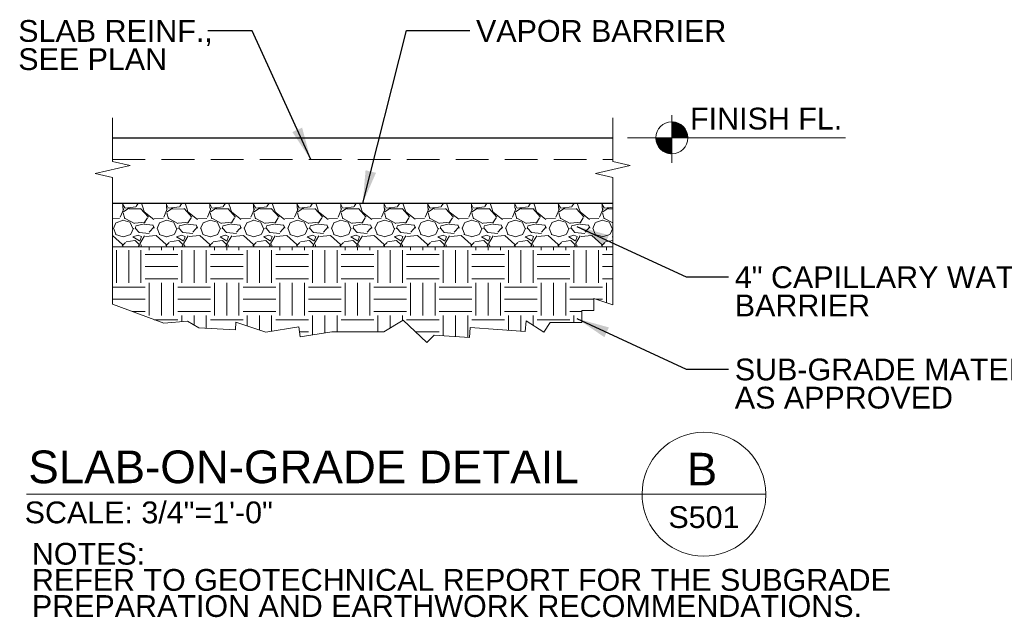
# Model space of a CAD drawing. Header units: inches. Extents: x 7536 to 7977, y 14815 to 15124.
# Tile 4 of 8: x 7654 to 7744, y 15023 to 15078. Entities that reach past the tile are written whole.
import ezdxf
from ezdxf.enums import TextEntityAlignment as Align

# ---------------------------------------------------------------- set-up
doc = ezdxf.new("R2010")
doc.units = ezdxf.units.IN
doc.header["$LTSCALE"] = 12
doc.header["$MEASUREMENT"] = 0
doc.linetypes.add('HIDDEN', pattern=[0.375, 0.25, -0.125])
for name, color, linetype, lineweight in [('G-ANNO-TEXT', 7, 'Continuous', 0), ('S-REIN-RBAR', 5, 'Continuous', 13), ('S-SLAB-EDGE', 48, 'Continuous', 30)]:
    doc.layers.add(name, color=color, linetype=linetype, lineweight=lineweight)
doc.styles.add("1 2 1'-0", font='arial.ttf', dxfattribs={"height": 3})
doc.styles.add("3 4 1'-0", font='arial.ttf', dxfattribs={"height": 2})
doc.dimstyles.new("3 4 1'-0", dxfattribs={"dimtxt": 2, "dimasz": 3, "dimexe": 1, "dimexo": 1, "dimgap": 1, "dimtad": 1, "dimdec": 4, "dimzin": 11, "dimdsep": 46, "dimlunit": 4, "dimtxsty": "3 4 1'-0", "dimblk": '_Oblique_0.3', "dimcen": 0.09, "dimadec": 4, "dimazin": 3, "dimtfac": 1, "dimtdec": 4, "dimtofl": 0, "dimtmove": 0, "dimatfit": 3, "dimfxl": 1, "dimfrac": 2, "dimtzin": 11, "dimarcsym": 0})

# ---------------------------------------------------------------- blocks, each defined once
blk = doc.blocks.new('_Oblique_0.3')
at = {"color": 0, "linetype": 'ByBlock', "lineweight": -2}
for p, q in [((0, 0), (-1, 0)), ((0.5, 0.167), (-0.5, -0.167))]:
    blk.add_line(p, q, dxfattribs=at)

msp = doc.modelspace()

# ---------------------------------------------------------------- hatches: boundary and pattern name
at = {"layer": 'G-ANNO-TEXT'}
h = msp.add_hatch(dxfattribs=at)
h.set_pattern_fill('MSTN', color=256, style=0, pattern_type=2)
h.set_pattern_definition([(45, (-4358.89426, -2059.556275), (-0.02850700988, 0.02850700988), [])])
h.paths.add_polyline_path([(7715.25731, 15066.86499, 0.41421356), (7713.7892, 15068.3331), (7713.7892, 15066.86499)])
h = msp.add_hatch(dxfattribs=at)
h.set_pattern_fill('MSTN', color=256, style=0, pattern_type=2)
h.set_pattern_definition([(45, (-4360.28745, -2060.84167), (-0.02850700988, 0.02850700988), [])])
h.paths.add_polyline_path([(7712.32109, 15066.86499, 0.41421356), (7713.7892, 15065.39688), (7713.7892, 15066.86499)])
h = msp.add_hatch(dxfattribs=at)
h.set_pattern_fill('GRAVEL', color=256, style=0, pattern_type=2)
h.set_pattern_definition([(200.556, (20625.4, 44161.7), (-840004, -320000.8), [6835, -1018449]), (4.764, (111072, 41404), (-120000.5, 0.0005), [10032, -471633]), (4.764, (71072, 41404), (-120000.5, 0.0005), [10032, -471633]), (4.764, (31072, 41404), (-120000.5, 0.0005), [10032, -471633]), (332.354, (22629, 45508), (-240001.2, 120001.2), [9482.6, -938783]), (332.354, (62629, 45508), (-240001.17, 120001.22), [9482.6, -938783]), (332.354, (102629, 45508), (-240001.17, 120001.22), [9482.6, -938783]), (285.255, (20691, 50865), (-120000.3, 400004.5), [5824, -450250]), (285.255, (60691, 50865), (-120000.3, 400004.5), [5824, -450250]), (285.255, (100691, 50866), (-120000.3, 400004.5), [5824, -450250]), (213.69, (25940, 55060), (-120000, -40000), [5920, -138304]), (213.69, (65940, 55060), (-120000, -40000), [5920, -138303]), (213.69, (26273, 15290), (-120000, -40000), [405, -143818]), (213.69, (105940, 55060), (-120000, -40000), [5920, -138303]), (213.69, (66273, 15290), (-120000, -40000), [404, -143818]), (213.69, (106273, 15290), (-120000, -40000), [404, -143819]), (180, (36536, 54550), (-120000, -40000), [10400, -109600]), (181.736, (76536, 54552), (-120000.06, -0.59), [10400, -1310210]), (180, (116536, 54550), (-120000, -40000), [10400, -109600]), (131.987, (123883, 46804), (-240001, 280003.24), [10763, -527386]), (131.987, (83883, 46804), (-240001, 280003.2), [10763, -527386]), (131.987, (43883, 46804.5), (-240001, 280003.2), [10763, -527386]), (59.036, (120130, 41496), (-0.03, -40000.4), [5557, -227683]), (59.036, (80130, 41496), (-0.03, -40000.4), [5557, -227683]), (59.036, (40130, 41495), (-0.03, -40000), [5557, -227683]), (90, (100540, 18950), (-120000, -40000), [2400, -37600]), (90, (60540, 18950), (-120000, -40000), [2400, -37600]), (90, (20540, 18950), (-120000, -40000), [2400, -37600]), (118.61, (102150, 15488), (-119998.9, 240002.6), [4118, -497085]), (118.61, (62150, 15488), (-119998.9, 240002.6), [4118, -497085]), (118.61, (22150, 15488), (-119999, 240002.6), [4118, -497085]), (186.911, (32473.7, 16418.8), (-960003.26, -119996.57), [10071.8, -1319594]), (186.911, (72473.7, 16418.8), (-960003.26, -119996.57), [10071.8, -1319594]), (186.911, (112474, 16418.8), (-960003.26, -119996.57), [10071.8, -1319594]), (236.31, (35859, 21499), (-120000.7, -200002), [5769, -426901]), (236.31, (75859, 21499), (-120000.7, -200001.8), [5769, -426901]), (236.31, (115859, 21499), (-120000.7, -200001.8), [5769, -426901]), (354.289, (40011.6, 40371.4), (-840002.4, 80000.74), [7642, -1198347]), (354.2894, (80011.6, 40371.4), (-840002.4, 80000.74), [7642, -1198347]), (354.2894, (120012, 40371.4), (-840002.4, 80000.74), [7642, -1198347]), (14.036, (112232, 38729), (-360000.8, -80000.5), [8246, -486528]), (14.036, (72232, 38729), (-360000.8, -80000.5), [8246, -486528]), (14.036, (32232, 38729.5), (-360000.8, -80000.5), [8246, -486528]), (74.745, (111726, 36201), (-120000.3, -400004.5), [2040, -454035]), (74.745, (71726, 36201), (-120000.3, -400004.5), [2040, -454035]), (74.745, (31726, 36201), (-120000.3, -400004.5), [2040, -454035]), (110.556, (89036, 36702), (-120001, 280003), [3418, -338346]), (110.556, (49036, 36702), (-120001, 280003), [3418, -338346]), (110.556, (9036, 36702), (-120001, 280003), [3418, -338346]), (163.141, (106919, 42112.6), (-120000.31, 40001.51), [6705.2, -1372575]), (163.141, (66919.2, 42112.6), (-120000.31, 40001.51), [6705.2, -1372575]), (163.141, (26919.2, 42112.6), (-120000.3, 40001.5), [6705.2, -1372575]), (113.198, (109621, 36464), (-119998.3, 240003), [6093, -298541]), (113.198, (69621, 36464), (-119998.3, 240003), [6093, -298541]), (113.2, (29621, 36464), (-119998, 240003), [6093, -298541]), (246.8, (14112, 41586), (-119998, -240003), [5727, -298906]), (246.802, (54112, 41586), (-119998.3, -240003), [5727, -298906]), (246.802, (94112, 41586), (-119998.3, -240003), [5727, -298906]), (200.556, (60625.4, 44161.7), (-840003.97, -320000.78), [6835, -1018449]), (200.556, (100625, 44161.7), (-840003.97, -320000.78), [6835, -1018449]), (196.504, (27539, 30780.4), (-960005.7, -279995.1), [7088, -1119327]), (196.504, (67538.7, 30780.4), (-960005.7, -279995.07), [7088, -1119327]), (196.504, (107539, 30780.5), (-960005.69, -279995.07), [7088, -1119327]), (246.8, (30140, 36666), (-119998, -240003), [6093, -298541]), (246.802, (70140, 36666), (-119998.3, -240003), [6093, -298541]), (246.802, (110140, 36666), (-119998.3, -240003), [6093, -298541]), (110.556, (93978, 31297), (-120001, 280003), [5946, -335817]), (110.556, (53978, 31297), (-120001, 280003), [5946, -335817]), (110.56, (13978, 31298), (-120001, 280003), [5946, -335817]), (163.496, (100493, 28859.7), (-960005.69, 279995.07), [7088, -1119327]), (163.496, (60493, 28860), (-960005.7, 279995.07), [7088, -1119327]), (163.496, (20493, 28860), (-960005.7, 279995.1), [7088, -1119327]), (18.435, (109630, 28635), (-120000, 0.03), [5060, -121432]), (18.435, (69630, 28635), (-120000, 0.03), [5060, -121432]), (18.44, (29630, 28635), (-120000, 0.03), [5060, -121432]), (149.036, (115705, 25005), (-480001.06, 280003.3), [6997, -692721]), (149.036, (75704.5, 25005), (-480001.06, 280003.3), [6997, -692721]), (149.036, (35704.5, 25005), (-480001, 280003.3), [6997, -692721]), (249.444, (37526, 28938), (-120001, -280003), [4308, -337455]), (249.444, (77526, 28938), (-120001, -280003), [4308, -337455]), (249.444, (117526, 28938), (-120000.9, -280002.9), [4308, -337455]), (336.801, (34538, 30188), (-480002, 200001.9), [3046.3, -910850]), (336.801, (74538, 30188), (-480001.96, 200001.87), [3046.3, -910850]), (336.8013, (114538, 30188), (-480001.96, 200001.87), [3046.3, -910850]), (315, (31773, 25296), (-0.07, -40000), [5657, -164050]), (315, (71773, 25296), (-0.07, -40000), [5657, -164050]), (315, (111773, 25296), (-0.07, -40000.4), [5657, -164050]), (8.6157, (103479, 24238.4), (-240001.01, -40000.41), [8089.5, -1326981]), (8.616, (63478.7, 24238.4), (-240001, -40000.4), [8089.5, -1326981]), (8.616, (23478.7, 24238.4), (-240001, -40000.4), [8089.5, -1326981]), (41.634, (99773, 20605), (-240001, -200001.9), [4252, -477415]), (41.634, (59773, 20605), (-240001, -200002), [4252, -477415]), (41.63, (19773, 20605), (-240001, -200002), [4252, -477415]), (317.49, (11026.6, 30090), (-360001, 320002.7), [12458, -638699]), (317.49, (51026.5, 30090), (-360001.1, 320002.7), [12458, -638699]), (317.489, (91026.4, 30090), (-360001.1, 320002.7), [12458, -638699]), (4.764, (121274, 29170), (-120000.5, 0.0005), [6442, -475223]), (4.764, (81274, 29170), (-120000.5, 0.0005), [9633, -472032]), (4.764, (41274, 29170), (-120000.5, 0.0005), [9633, -472032]), (4.76, (7694, 29705), (-120000.5, 0.0005), [3191, -478474]), (59.036, (115982, 22403), (-0.03, -40000.4), [8438, -224802]), (59.036, (75982, 22403), (-0.03, -40000.4), [8438, -224802]), (59.04, (35982, 22403), (-0.03, -40000), [8438, -224802]), (108.435, (120121, 51870), (0.07, -40000.4), [3348, -376129]), (108.435, (119100, 15059), (0.07, -40000.4), [7151, -372325]), (108.435, (80121, 51870), (0.07, -40000.4), [3348, -376129]), (108.435, (79100, 15059), (0.07, -40000.4), [7151, -372326]), (108.435, (40121, 51870), (0.07, -40000.4), [3348, -376128]), (108.435, (39100, 15059), (0.07, -40000.4), [7151, -372326]), (142.125, (127694, 45702), (-240001.7, 200001.6), [9660, -446413]), (142.125, (88850, 44808), (-240001.7, 200001.6), [11121, -444952]), (142.125, (48850, 44807), (-240001.7, 200001.6), [11121, -444952]), (142.125, (8850, 44807), (-240001.7, 200001.6), [1461, -454611]), (182.726, (17459, 45653.6), (-720002.5, -39996.3), [8409.5, -832545]), (182.726, (57459, 45653.6), (-720002.55, -39996.25), [8409.5, -832545]), (182.726, (97459, 45653.6), (-720002.55, -39996.25), [8409.5, -832545]), (246.8, (21260, 54421), (-119998, -240003), [8246, -296387]), (246.802, (61260, 54420), (-119998.3, -240003), [8246, -296387]), (246.802, (101260, 54420), (-119998.3, -240003), [8246, -296387]), (270, (20420, 22040), (-120000, -40000), [6994, -33006]), (270, (20750, 55060), (-120000, -40000), [1415, -38585]), (270, (60420, 22040), (-120000, -40000), [6994, -33006]), (270, (60750, 55060), (-120000, -40000), [1416, -38585]), (270, (100420, 22040), (-120000, -40000), [6994, -33006]), (270, (100750, 55060), (-120000, -40000), [1416, -38585]), (48.013, (124695, 32961), (-240001, -280003.24), [4438, -533711]), (48.013, (84695, 32962), (-240001, -280003.2), [6511.5, -531637]), (48.013, (44695, 32962), (-240001, -280003.2), [6511.5, -531637]), (48.013, (7694, 36234), (-240001, -280003.2), [2074, -536075]), (355.236, (35441, 32590), (-120000.5, -0.0005), [9235, -472431]), (355.236, (75441, 32590), (-120000.5, -0.0005), [9235, -472431]), (355.236, (115441, 32590), (-120000.5, -0.0005), [9235, -472431]), (311.987, (31883, 36805), (-240001, 280003.2), [5381.4, -532767]), (311.987, (71883, 36804.5), (-240001, 280003.2), [5381.4, -532767]), (311.987, (111883, 36804), (-240001, 280003.2), [5381.4, -532767])])
h.paths.add_polyline_path([(7662.45173, 15056.86499), (7708.37264, 15056.86499), (7708.37264, 15060.86499), (7662.45173, 15060.86499)])
h = msp.add_hatch(dxfattribs=at)
h.set_pattern_fill('GRAVEL', color=256, style=0, pattern_type=2)
h.set_pattern_definition([(200.556, (7823.98, 15345.47), (-8400.0275, -3200.0315), [68.35, -10184.494]), (4.764, (8728.44, 15317.89), (-1200.004, -4e-06), [100.32, -4716.334]), (4.764, (8328.44, 15317.89), (-1200.004, -4e-06), [100.32, -4716.33]), (4.764, (7928.44, 15317.89), (-1200.004, -4e-06), [100.32, -4716.33]), (332.354, (7844.02, 15358.937), (-2400.008, 1200.012), [94.826, -9387.834]), (332.354, (8244.02, 15358.935), (-2400.008, 1200.012), [94.826, -9387.834]), (332.354, (8644.017, 15358.933), (-2400.0079, 1200.0118), [94.826, -9387.834]), (285.255, (7824.64, 15412.5), (-1200.003, 4000.045), [58.24, -4502.5]), (285.255, (8224.64, 15412.5), (-1200.003, 4000.045), [58.24, -4502.5]), (285.255, (8624.64, 15412.5), (-1200.003, 4000.045), [58.24, -4502.5]), (213.69, (7877.12, 15454.4), (-1200, -400), [59.2, -1383.04]), (213.69, (8277.13, 15454.4), (-1200, -400), [59.2, -1383.03]), (213.69, (7880.46, 15056.7), (-1200, -400), [4.05, -1438.18]), (213.69, (8677.13, 15454.4), (-1200, -400), [59.2, -1383.03]), (213.69, (8280.45, 15056.7), (-1200, -400), [4.04, -1438.18]), (213.69, (8680.45, 15056.7), (-1200, -400), [4.04, -1438.19]), (180, (7983.1, 15449.37), (-1200, -400), [104, -1096]), (181.7357, (8383.09, 15449.373), (-1200.004, -1e-06), [104, -13102.103]), (180, (8783.1, 15449.37), (-1200, -400), [104, -1096]), (131.987, (8856.56, 15371.9), (-2400.008, 2800.0275), [107.63, -5273.86]), (131.987, (8456.56, 15371.9), (-2400.01, 2800.032), [107.63, -5273.86]), (131.987, (8056.56, 15371.9), (-2400.01, 2800.032), [107.63, -5273.86]), (59.036, (8819.03, 15318.81), (-2e-06, -400.004), [55.57, -2276.83]), (59.036, (8419.03, 15318.8), (-2e-06, -400.004), [55.57, -2276.83]), (59.036, (8019.03, 15318.8), (-2e-06, -400), [55.57, -2276.83]), (90, (8623.1, 15093.4), (-1200, -400), [24, -376]), (90, (8223.1, 15093.4), (-1200, -400), [24, -376]), (90, (7823.1, 15093.4), (-1200, -400), [24, -376]), (118.61, (8639.23, 15058.73), (-1200.004, 2400.024), [41.18, -4970.845]), (118.61, (8239.23, 15058.735), (-1200.004, 2400.024), [41.18, -4970.845]), (118.61, (7839.23, 15058.74), (-1200.004, 2400.024), [41.18, -4970.845]), (186.911, (7942.46, 15068), (-9600.0326, -1199.9657), [100.718, -13195.9]), (186.911, (8342.46, 15068), (-9600.0326, -1199.9657), [100.718, -13195.9]), (186.911, (8742.46, 15068), (-9600.0326, -1199.9657), [100.718, -13195.9]), (236.31, (7976.32, 15118.84), (-1200.004, -2000.02), [57.69, -4269.01]), (236.31, (8376.32, 15118.84), (-1200.004, -2000.02), [57.69, -4269.01]), (236.31, (8776.32, 15118.84), (-1200.004, -2000.02), [57.69, -4269.01]), (354.289, (8017.844, 15307.57), (-8400.0276, 800.008), [76.42, -11983.47]), (354.2894, (8417.843, 15307.57), (-8400.0276, 800.0078), [76.42, -11983.47]), (354.2894, (8817.843, 15307.568), (-8400.0276, 800.0078), [76.42, -11983.47]), (14.036, (8740.05, 15291.15), (-3600.012, -800.008), [82.46, -4865.28]), (14.036, (8340.05, 15291.15), (-3600.012, -800.008), [82.46, -4865.28]), (14.036, (7940.05, 15291.15), (-3600.012, -800.008), [82.46, -4865.28]), (74.745, (8734.99, 15265.86), (-1200.004, -4000.039), [20.4, -4540.35]), (74.745, (8334.99, 15265.86), (-1200.004, -4000.04), [20.4, -4540.35]), (74.745, (7934.99, 15265.86), (-1200.004, -4000.04), [20.4, -4540.35]), (110.556, (8508.09, 15270.87), (-1200.004, 2800.028), [34.18, -3383.46]), (110.556, (8108.09, 15270.87), (-1200.004, 2800.028), [34.18, -3383.46]), (110.556, (7708.09, 15270.88), (-1200, 2800.03), [34.18, -3383.46]), (163.141, (8686.92, 15325), (-1200.0031, 400.0151), [67.052, -13725.8]), (163.1415, (8286.92, 15324.98), (-1200.004, 400.004), [67.052, -13725.752]), (163.141, (7886.92, 15325), (-1200.003, 400.015), [67.052, -13725.8]), (113.198, (8713.93, 15268.49), (-1200.004, 2400.024), [60.93, -2985.41]), (113.198, (8313.94, 15268.49), (-1200.004, 2400.024), [60.93, -2985.41]), (113.2, (7913.94, 15268.49), (-1200.004, 2400.02), [60.93, -2985.41]), (246.8, (7758.85, 15319.7), (-1199.98, -2400.03), [57.27, -2989.06]), (246.802, (8158.85, 15319.7), (-1199.983, -2400.03), [57.27, -2989.06]), (246.802, (8558.85, 15319.7), (-1199.983, -2400.03), [57.27, -2989.06]), (200.556, (8223.98, 15345.47), (-8400.0275, -3200.0315), [68.35, -10184.494]), (200.556, (8623.98, 15345.47), (-8400.0275, -3200.0315), [68.35, -10184.494]), (196.504, (7893.115, 15211.66), (-9600.0315, -2800.0276), [70.88, -11193.265]), (196.5045, (8293.114, 15211.66), (-9600.0315, -2800.0276), [70.88, -11193.265]), (196.5045, (8693.114, 15211.66), (-9600.0315, -2800.0276), [70.88, -11193.265]), (246.8, (7919.13, 15270.52), (-1200.004, -2400.02), [60.93, -2985.41]), (246.802, (8319.13, 15270.5), (-1199.983, -2400.03), [60.93, -2985.41]), (246.802, (8719.13, 15270.5), (-1199.983, -2400.03), [60.93, -2985.41]), (110.556, (8557.51, 15216.83), (-1200.004, 2800.028), [59.46, -3358.17]), (110.556, (8157.51, 15216.83), (-1200.004, 2800.028), [59.46, -3358.17]), (110.56, (7757.51, 15216.83), (-1200, 2800.03), [59.46, -3358.17]), (163.4955, (8622.66, 15192.45), (-9600.0315, 2800.0276), [70.88, -11193.265]), (163.4955, (8222.66, 15192.45), (-9600.0315, 2800.0276), [70.88, -11193.265]), (163.496, (7822.66, 15192.45), (-9600.0315, 2800.028), [70.88, -11193.265]), (18.435, (8714.04, 15190.2), (-1200, -8e-06), [50.6, -1214.32]), (18.435, (8314.04, 15190.2), (-1200, -8e-06), [50.6, -1214.32]), (18.44, (7914.04, 15190.2), (-1200, -8e-06), [50.6, -1214.32]), (149.036, (8774.77, 15153.9), (-4800.0158, 2800.0275), [69.97, -6927.206]), (149.036, (8374.77, 15153.9), (-4800.016, 2800.0275), [69.97, -6927.206]), (149.036, (7974.77, 15153.9), (-4800.016, 2800.028), [69.97, -6927.206]), (249.444, (7992.99, 15193.2), (-1200.01, -2800.03), [43.08, -3374.55]), (249.444, (8392.99, 15193.2), (-1200.01, -2800.03), [43.08, -3374.55]), (249.444, (8792.99, 15193.2), (-1200.009, -2800.029), [43.08, -3374.55]), (336.801, (7963.11, 15205.7), (-4800.0196, 2000.019), [30.463, -9108.5]), (336.801, (8363.11, 15205.7), (-4800.0196, 2000.0187), [30.463, -9108.5]), (336.8013, (8763.11, 15205.7), (-4800.0196, 2000.0187), [30.463, -9108.5]), (315, (7935.46, 15156.82), (-1e-07, -400), [56.57, -1640.5]), (315, (8335.46, 15156.82), (-1e-07, -400), [56.57, -1640.5]), (315, (8735.46, 15156.82), (-1e-07, -400.004), [56.57, -1640.5]), (8.6157, (8652.515, 15146.24), (-2400.0079, -400.004), [80.895, -13269.806]), (8.616, (8252.514, 15146.24), (-2400.0079, -400.004), [80.895, -13269.806]), (8.616, (7852.514, 15146.24), (-2400.008, -400.004), [80.895, -13269.806]), (41.634, (8615.46, 15109.9), (-2400.008, -2000.02), [42.52, -4774.15]), (41.634, (8215.46, 15109.9), (-2400.008, -2000.02), [42.52, -4774.15]), (41.634, (7815.45, 15109.9), (-2400.01, -2000.02), [42.52, -4774.15]), (317.49, (7727.99, 15204.8), (-3600.01, 3200.027), [124.58, -6386.99]), (317.49, (8127.99, 15204.8), (-3600.011, 3200.027), [124.58, -6386.99]), (317.489, (8527.99, 15204.8), (-3600.011, 3200.027), [124.58, -6386.99]), (4.764, (8830.47, 15195.55), (-1200.004, -4e-06), [64.42, -4752.23]), (4.764, (8430.47, 15195.55), (-1200.004, -4e-06), [96.33, -4720.32]), (4.764, (8030.47, 15195.55), (-1200.004, -4e-06), [96.33, -4720.32]), (4.76, (7694.67, 15200.9), (-1200.004, -4e-06), [31.91, -4784.74]), (59.036, (8777.55, 15127.88), (-2e-06, -400.004), [84.38, -2248.02]), (59.036, (8377.55, 15127.88), (-2e-06, -400.004), [84.38, -2248.02]), (59.04, (7977.54, 15127.88), (-2e-06, -400), [84.38, -2248.02]), (108.435, (8818.94, 15422.6), (0.0007, -400.004), [33.48, -3761.29]), (108.435, (8808.73, 15054.44), (6e-08, -400.004), [71.51, -3723.25]), (108.435, (8418.94, 15422.6), (0.0007, -400.004), [33.48, -3761.29]), (108.435, (8408.73, 15054.4), (0.0007, -400.004), [71.51, -3723.26]), (108.435, (8018.94, 15422.5), (0.0007, -400.004), [33.48, -3761.28]), (108.435, (8008.73, 15054.4), (0.0007, -400.004), [71.51, -3723.26]), (142.125, (8894.67, 15360.9), (-2400.017, 2000.016), [96.6, -4464.13]), (142.125, (8506.23, 15351.9), (-2400.017, 2000.016), [111.21, -4449.52]), (142.125, (8106.23, 15351.9), (-2400.017, 2000.016), [111.21, -4449.52]), (142.125, (7706.23, 15351.9), (-2400.017, 2000.016), [14.61, -4546.11]), (182.726, (7792.32, 15360.39), (-7200.024, -400.004), [84.095, -8325.45]), (182.726, (8192.32, 15360.39), (-7200.0236, -400.004), [84.095, -8325.45]), (182.726, (8592.32, 15360.39), (-7200.0236, -400.004), [84.095, -8325.45]), (246.8, (7830.33, 15448.1), (-1199.983, -2400.03), [82.46, -2963.87]), (246.802, (8230.33, 15448.1), (-1199.983, -2400.03), [82.46, -2963.87]), (246.802, (8630.32, 15448.1), (-1199.983, -2400.03), [82.46, -2963.87]), (270, (7821.9, 15124.3), (-1200, -400), [69.94, -330.06]), (270, (7825.2, 15454.4), (-1200, -400), [14.15, -385.85]), (270, (8221.9, 15124.3), (-1200, -400), [69.94, -330.06]), (270, (8225.2, 15454.4), (-1200, -400), [14.16, -385.85]), (270, (8621.9, 15124.3), (-1200, -400), [69.94, -330.06]), (270, (8625.2, 15454.4), (-1200, -400), [14.16, -385.85]), (48.013, (8864.68, 15233.5), (-2400.01, -2800.0324), [44.38, -5337.11]), (48.013, (8464.68, 15233.47), (-2400.008, -2800.028), [65.115, -5316.37]), (48.013, (8064.68, 15233.475), (-2400.008, -2800.028), [65.115, -5316.37]), (48.013, (7694.67, 15266.2), (-2400.01, -2800.032), [20.74, -5360.75]), (355.236, (7972.14, 15229.76), (-1200.004, 4e-06), [92.35, -4724.31]), (355.236, (8372.14, 15229.76), (-1200.004, 4e-06), [92.35, -4724.31]), (355.236, (8772.14, 15229.76), (-1200.004, 4e-06), [92.35, -4724.31]), (311.987, (7936.56, 15271.9), (-2400.008, 2800.028), [53.814, -5327.67]), (311.987, (8336.56, 15271.9), (-2400.008, 2800.028), [53.814, -5327.67]), (311.987, (8736.56, 15271.9), (-2400.008, 2800.0275), [53.814, -5327.67])])
h.paths.add_polyline_path([(7662.45173, 15060.86499), (7662.45173, 15056.86499), (7702.73387, 15056.86499), (7708.37264, 15056.86499), (7708.37264, 15058.86757), (7708.37264, 15060.86499), (7694.96629, 15060.86499)])
h = msp.add_hatch(dxfattribs=at)
h.set_pattern_fill('GRAVEL', color=256, style=0, pattern_type=2)
h.set_pattern_definition([(200.5562, (7675.38793, 15043.2934), (-84.000276, -32.0003155), [0.68352, -101.84494]), (4.7637, (7684.4326, 15043.0176), (-12.00004, 4e-07), [1.0032, -47.16334]), (4.7637, (7680.4326, 15043.0176), (-12.00004, 4e-07), [1.0032, -47.16334]), (4.7637, (7676.4326, 15043.0176), (-12.00004, 4e-07), [1.0032, -47.16334]), (332.3539, (7675.5883, 15043.42806), (-24.000079, 12.000118), [0.94826, -93.87834]), (332.3539, (7679.5883, 15043.42805), (-24.000079, 12.000118), [0.94826, -93.87834]), (332.3539, (7683.5883, 15043.42803), (-24.000079, 12.000118), [0.94826, -93.87834]), (285.255, (7675.3945, 15043.9638), (-12.00004, 40.000393), [0.5824, -45.02504]), (285.255, (7679.3945, 15043.9638), (-12.00004, 40.000393), [0.5824, -45.02504]), (285.255, (7683.3945, 15043.9638), (-12.00004, 40.000393), [0.5824, -45.02504]), (213.69, (7675.9194, 15044.383), (-12.00004, -4.00004), [0.5919, -13.83035]), (213.69, (7679.9194, 15044.383), (-12.00004, -4.00004), [0.592, -13.8303]), (213.69, (7675.9527, 15040.406), (-12.00004, -4.00004), [0.0405, -14.3818]), (213.69, (7683.9194, 15044.383), (-12.00004, -4.00004), [0.592, -13.8303]), (213.69, (7679.9527, 15040.406), (-12.00004, -4.00004), [0.0404, -14.3818]), (213.69, (7683.9527, 15040.406), (-12.00004, -4.00004), [0.0404, -14.3819]), (180, (7676.979, 15044.3324), (-12.00004, -4.00004), [1.04, -10.96]), (181.7357, (7680.979, 15044.33243), (-12.000039, -9e-08), [1.04, -131.02103]), (180, (7684.979, 15044.3324), (-12.00004, -4.00004), [1.04, -10.96]), (131.987, (7685.7137, 15043.5577), (-24.000079, 28.000276), [1.0763, -52.7386]), (131.987, (7681.7137, 15043.5577), (-24.000079, 28.000276), [1.0763, -52.7386]), (131.987, (7677.7137, 15043.5577), (-24.000079, 28.000276), [1.0763, -52.7386]), (59.0364, (7685.3385, 15043.0268), (-1e-07, -4.00004), [0.5557, -22.7683]), (59.0364, (7681.3384, 15043.0268), (-1e-07, -4.00004), [0.5557, -22.7683]), (59.0364, (7677.3384, 15043.0268), (-1e-07, -4.00004), [0.5557, -22.7683]), (90, (7683.379, 15040.772), (-12, -4), [0.24, -3.76]), (90, (7679.379, 15040.772), (-12, -4), [0.24, -3.76]), (90, (7675.379, 15040.772), (-12, -4), [0.24, -3.76]), (118.6103, (7683.5404, 15040.426), (-12.00004, 24.000236), [0.4118, -49.70845]), (118.6103, (7679.5404, 15040.426), (-12.00004, 24.000236), [0.4118, -49.70845]), (118.6103, (7675.5404, 15040.42605), (-12.00004, 24.000236), [0.4118, -49.70845]), (186.9113, (7676.57276, 15040.5191), (-96.0003153, -12.0001185), [1.00718, -131.95943]), (186.9113, (7680.57276, 15040.5191), (-96.0003153, -12.0001185), [1.00718, -131.95943]), (186.9113, (7684.57276, 15040.51912), (-96.0003153, -12.0001185), [1.00718, -131.95943]), (236.31, (7676.9113, 15041.0271), (-12.00004, -20.000197), [0.5769, -42.69007]), (236.31, (7680.9113, 15041.0271), (-12.00004, -20.000197), [0.5769, -42.69007]), (236.31, (7684.9113, 15041.0271), (-12.00004, -20.000197), [0.5769, -42.69007]), (354.2894, (7677.32656, 15042.9144), (-84.000276, 8.000078), [0.7642, -119.8347]), (354.2894, (7681.32655, 15042.91438), (-84.000276, 8.000078), [0.7642, -119.8347]), (354.2894, (7685.32655, 15042.91438), (-84.000276, 8.000078), [0.7642, -119.8347]), (14.0363, (7684.5486, 15042.7502), (-36.000118, -8.000078), [0.8246, -48.6528]), (14.0363, (7680.5486, 15042.7502), (-36.000118, -8.000078), [0.8246, -48.6528]), (14.0363, (7676.5486, 15042.7502), (-36.000118, -8.000078), [0.8246, -48.65283]), (74.745, (7684.498, 15042.4973), (-12.00004, -40.000393), [0.20396, -45.4035]), (74.745, (7680.498, 15042.4973), (-12.00004, -40.000393), [0.20396, -45.4035]), (74.745, (7676.498, 15042.4973), (-12.00004, -40.000393), [0.20396, -45.4035]), (110.556, (7682.229, 15042.5474), (-12.00004, 28.000275), [0.34176, -33.8346]), (110.556, (7678.229, 15042.5474), (-12.00004, 28.000275), [0.34176, -33.83456]), (110.556, (7674.229, 15042.5475), (-12.00004, 28.000275), [0.34176, -33.83456]), (163.1415, (7684.0173, 15043.0885), (-12.0000393, 4.000039), [0.67052, -137.25752]), (163.1415, (7680.0173, 15043.0885), (-12.0000393, 4.0000392), [0.67052, -137.25752]), (163.1415, (7676.0173, 15043.0885), (-12.0000393, 4.0000392), [0.67052, -137.25752]), (113.1985, (7684.2875, 15042.5236), (-12.00004, 24.00024), [0.60926, -29.8541]), (113.1985, (7680.2875, 15042.5236), (-12.00004, 24.000236), [0.60926, -29.8541]), (113.1985, (7676.2875, 15042.5236), (-12.00004, 24.000236), [0.60926, -29.8541]), (246.8015, (7674.7366, 15043.0359), (-12.00004, -24.000236), [0.5727, -29.89065]), (246.8015, (7678.7366, 15043.0359), (-12.00004, -24.000236), [0.5727, -29.89065]), (246.8015, (7682.7366, 15043.0359), (-12.00004, -24.00024), [0.5727, -29.89065]), (200.5562, (7679.38793, 15043.2934), (-84.000276, -32.0003155), [0.68352, -101.84494]), (200.5562, (7683.38793, 15043.2934), (-84.000276, -32.0003155), [0.68352, -101.84494]), (196.5045, (7676.07927, 15041.9553), (-96.000315, -28.0002765), [0.7088, -111.93265]), (196.5045, (7680.07926, 15041.9553), (-96.000315, -28.0002765), [0.7088, -111.93265]), (196.5045, (7684.07926, 15041.9553), (-96.000315, -28.0002765), [0.7088, -111.93265]), (246.8015, (7676.3394, 15042.5439), (-12.00004, -24.000236), [0.60926, -29.8541]), (246.8015, (7680.3394, 15042.5439), (-12.00004, -24.000236), [0.60926, -29.8541]), (246.8015, (7684.3394, 15042.5439), (-12.00004, -24.00024), [0.60926, -29.8541]), (110.556, (7682.7232, 15042.007), (-12.00004, 28.000275), [0.59464, -33.5817]), (110.556, (7678.7232, 15042.007), (-12.00004, 28.000275), [0.59464, -33.5817]), (110.556, (7674.7232, 15042.007), (-12.00004, 28.000275), [0.59464, -33.5817]), (163.4955, (7683.3747, 15041.7632), (-96.000315, 28.0002765), [0.7088, -111.93265]), (163.4955, (7679.3747, 15041.7632), (-96.000315, 28.0002765), [0.7088, -111.93265]), (163.4955, (7675.3747, 15041.7632), (-96.000315, 28.0002765), [0.7088, -111.93265]), (18.435, (7684.2885, 15041.7408), (-12.00004, 1e-08), [0.506, -12.1432]), (18.435, (7680.2885, 15041.7408), (-12.00004, 1e-08), [0.506, -12.1432]), (18.435, (7676.2885, 15041.7408), (-12.00004, 1e-08), [0.506, -12.1432]), (149.036, (7684.89585, 15041.3777), (-48.000157, 28.000275), [0.6997, -69.27206]), (149.036, (7680.89585, 15041.3777), (-48.000157, 28.000275), [0.6997, -69.27206]), (149.036, (7676.89584, 15041.3777), (-48.000157, 28.000275), [0.6997, -69.27206]), (249.444, (7677.078, 15041.771), (-12.00004, -28.000275), [0.4308, -33.7455]), (249.444, (7681.078, 15041.771), (-12.00004, -28.000275), [0.4308, -33.7455]), (249.444, (7685.078, 15041.771), (-12.00004, -28.000275), [0.4308, -33.7455]), (336.8013, (7676.7792, 15041.89604), (-48.000157, 20.000197), [0.30463, -91.08504]), (336.8013, (7680.7792, 15041.89604), (-48.000157, 20.000197), [0.30463, -91.08504]), (336.8013, (7684.7792, 15041.89603), (-48.000157, 20.000197), [0.30463, -91.08504]), (315, (7676.5027, 15041.407), (-4e-07, -4.00004), [0.5657, -16.405]), (315, (7680.5027, 15041.407), (-4e-07, -4.00004), [0.5657, -16.405]), (315, (7684.5027, 15041.407), (-4e-07, -4.00004), [0.5657, -16.405]), (8.6157, (7683.67327, 15041.30108), (-24.000079, -4.000039), [0.80895, -132.69806]), (8.6157, (7679.67326, 15041.30108), (-24.000079, -4.000039), [0.80895, -132.69806]), (8.6157, (7675.67326, 15041.30108), (-24.000079, -4.000039), [0.80895, -132.69806]), (41.6337, (7683.3027, 15040.9377), (-24.00008, -20.000197), [0.4252, -47.7415]), (41.6337, (7679.3027, 15040.9377), (-24.00008, -20.000197), [0.4252, -47.7415]), (41.6337, (7675.3027, 15040.9377), (-24.00008, -20.000197), [0.4252, -47.74147]), (317.4894, (7674.42805, 15041.8863), (-36.000118, 32.000315), [1.2458, -63.8699]), (317.4894, (7678.42804, 15041.8863), (-36.000118, 32.000315), [1.2458, -63.8699]), (317.4894, (7682.428, 15041.8863), (-36.000118, 32.000315), [1.2458, -63.8699]), (4.7637, (7685.4528, 15041.7942), (-12.00004, 4e-07), [0.64423, -47.5223]), (4.7637, (7681.4528, 15041.7942), (-12.00004, 4e-07), [0.9633, -47.2032]), (4.7637, (7677.4528, 15041.7942), (-12.00004, 4e-07), [0.9633, -47.2032]), (4.7637, (7674.0948, 15041.8477), (-12.00004, 4e-07), [0.3191, -47.84745]), (59.0364, (7684.9236, 15041.1175), (-1e-07, -4.00004), [0.8438, -22.4802]), (59.0364, (7680.9236, 15041.1175), (-1e-07, -4.00004), [0.8438, -22.4802]), (59.0364, (7676.9235, 15041.1175), (-1e-07, -4.00004), [0.8438, -22.4802]), (108.435, (7685.3375, 15044.0642), (3e-08, -4.00004), [0.3348, -37.6129]), (108.435, (7685.2354, 15040.3831), (3e-08, -4.00004), [0.7151, -37.23255]), (108.435, (7681.3375, 15044.0642), (3e-08, -4.00004), [0.3348, -37.61285]), (108.435, (7681.2354, 15040.3831), (3e-08, -4.00004), [0.7151, -37.23256]), (108.435, (7677.3375, 15044.0642), (3e-08, -4.00004), [0.33484, -37.61284]), (108.435, (7677.2354, 15040.3831), (3e-08, -4.00004), [0.7151, -37.2326]), (142.125, (7686.0948, 15043.4474), (-24.00008, 20.000197), [0.96596, -44.6413]), (142.125, (7682.2104, 15043.358), (-24.00008, 20.000197), [1.1121, -44.49516]), (142.125, (7678.2104, 15043.358), (-24.00008, 20.000197), [1.1121, -44.49516]), (142.1248, (7674.2104, 15043.3579), (-24.00008, 20.000197), [0.14614, -45.46114]), (182.7263, (7675.0713, 15043.4426), (-72.000237, -4.000039), [0.84095, -83.2545]), (182.7263, (7679.0713, 15043.4426), (-72.000237, -4.000039), [0.84095, -83.2545]), (182.7263, (7683.0713, 15043.4426), (-72.000237, -4.000039), [0.84095, -83.2545]), (246.8015, (7675.4514, 15044.3193), (-12.00004, -24.000236), [0.8246, -29.63874]), (246.8015, (7679.4514, 15044.3193), (-12.00004, -24.000236), [0.8246, -29.63874]), (246.8015, (7683.4514, 15044.3192), (-12.00004, -24.00024), [0.8246, -29.63874]), (270, (7675.367, 15041.082), (-12, -4), [0.6994, -3.3006]), (270, (7675.4, 15044.383), (-12, -4), [0.1415, -3.8585]), (270, (7679.367, 15041.082), (-12, -4), [0.6994, -3.3006]), (270, (7679.4, 15044.383), (-12, -4), [0.1416, -3.8585]), (270, (7683.367, 15041.082), (-12, -4), [0.6994, -3.3007]), (270, (7683.4, 15044.383), (-12, -4), [0.1416, -3.8585]), (48.013, (7685.7949, 15042.1734), (-24.000079, -28.000276), [0.4438, -53.3711]), (48.013, (7681.7949, 15042.1734), (-24.000079, -28.000276), [0.65115, -53.1637]), (48.013, (7677.7949, 15042.17345), (-24.000079, -28.000276), [0.65115, -53.1637]), (48.013, (7674.0948, 15042.5006), (-24.000079, -28.000276), [0.2074, -53.6075]), (355.2363, (7676.8695, 15042.1363), (-12.00004, -4e-07), [0.9235, -47.24307]), (355.2363, (7680.8695, 15042.1363), (-12.00004, -4e-07), [0.9235, -47.24307]), (355.2363, (7684.8695, 15042.1363), (-12.00004, -4e-07), [0.9235, -47.24307]), (311.987, (7676.5137, 15042.5577), (-24.000079, 28.000276), [0.53814, -53.2767]), (311.987, (7680.5137, 15042.5577), (-24.000079, 28.000276), [0.53814, -53.2767]), (311.987, (7684.5137, 15042.5577), (-24.000079, 28.000276), [0.53814, -53.2767])])
h.paths.add_polyline_path([(7662.45173, 15060.86499), (7662.45173, 15056.86499), (7702.73387, 15056.86499), (7708.37264, 15056.86499), (7708.37264, 15058.86757), (7708.37264, 15060.86499), (7694.96629, 15060.86499)])
h = msp.add_hatch(dxfattribs=at)
h.set_pattern_fill('EARTH', color=256, style=0, pattern_type=2)
h.set_pattern_definition([(90, (33940, 45050), (-60000, -60000), [30000, -30000]), (90, (63940, 15050), (-60000, -60000), [30000, -30000]), (90, (22690, 45050), (-60000, -60000), [30000, -30000]), (90, (52690, 15050), (-60000, -60000), [30000, -30000]), (90, (11440, 45050), (-60000, -60000), [30000, -30000]), (90, (41440, 15050), (-60000, -60000), [30000, -30000]), (0, (37690, 71300), (-60000, -60000), [30000, -30000]), (0, (7690, 41300), (-60000, -60000), [30000, -30000]), (0, (37690, 60050), (-60000, -60000), [30000, -30000]), (0, (7690, 30050), (-60000, -60000), [30000, -30000]), (0, (37690, 48800), (-60000, -60000), [30000, -30000]), (0, (7690, 18800), (-60000, -60000), [30000, -30000])])
h.paths.add_polyline_path([(7662.45173, 15051.60226), (7667.14623, 15049.83644), (7669.3362, 15050.04186), (7670.36275, 15049.4256), (7673.71614, 15049.22018), (7673.75946, 15049.92742), (7676.52204, 15049.01476), (7679.53325, 15049.49408), (7679.67941, 15048.57584), (7682.58728, 15049.0387), (7687.33501, 15049.0387), (7689.11436, 15050.11034), (7691.30433, 15048.05614), (7691.96204, 15048.75732), (7695.20521, 15048.53545), (7695.2671, 15049.4401), (7697.79962, 15049.26685), (7700.33215, 15049.0936), (7700.39886, 15050.06872), (7702.04886, 15049.01476), (7702.61134, 15049.89535), (7705.53913, 15049.90492), (7705.53555, 15051.00003), (7706.63066, 15051.00361), (7706.62708, 15052.09872), (7708.37264, 15051.53379), (7708.37264, 15056.86499), (7662.45173, 15056.86499)])
h = msp.add_hatch(dxfattribs=at)
h.set_pattern_fill('EARTH', color=256, style=0, pattern_type=2)
h.set_pattern_definition([(90, (7686.044, 15044.533), (-6, -6), [3, -3]), (90, (7689.044, 15041.533), (-6, -6), [3, -3]), (90, (7684.919, 15044.533), (-6, -6), [3, -3]), (90, (7687.919, 15041.533), (-6, -6), [3, -3]), (90, (7683.794, 15044.533), (-6, -6), [3, -3]), (90, (7686.794, 15041.533), (-6, -6), [3, -3]), (0, (7686.419, 15047.158), (-6, -6), [3, -3]), (0, (7683.419, 15044.158), (-6, -6), [3, -3]), (0, (7686.419, 15046.033), (-6, -6), [3, -3]), (0, (7683.419, 15043.033), (-6, -6), [3, -3]), (0, (7686.419, 15044.908), (-6, -6), [3, -3]), (0, (7683.419, 15041.908), (-6, -6), [3, -3])])
h.paths.add_polyline_path([(7662.45173, 15056.86499), (7662.45173, 15051.60226), (7667.14623, 15049.83644), (7669.3362, 15050.04186), (7670.36275, 15049.4256), (7673.71614, 15049.22018), (7673.75946, 15049.92742), (7676.52204, 15049.01476), (7679.53325, 15049.49408), (7679.67941, 15048.57584), (7682.58728, 15049.0387), (7687.33501, 15049.0387), (7689.11436, 15050.11034), (7691.30433, 15048.05614), (7691.96204, 15048.75732), (7695.20521, 15048.53545), (7695.2671, 15049.4401), (7697.79962, 15049.26685), (7700.33215, 15049.0936), (7700.39886, 15050.06872), (7702.04886, 15049.01476), (7702.61134, 15049.89535), (7705.53913, 15049.90492), (7705.53555, 15051.00003), (7706.63066, 15051.00361), (7706.62708, 15052.09872), (7708.37264, 15051.53379), (7708.37264, 15056.86499), (7702.73387, 15056.86499)])

# ---------------------------------------------------------------- linework, layer by layer
for p, q in [((7713.77339, 15064.577, 0), (7713.77339, 15068.96018, 0)), ((7709.70459, 15066.86499, 0), (7729.71464, 15066.86499, 0)), ((7662.45173, 15056.86499, 0), (7708.37264, 15056.86499, 0))]:
    msp.add_line(p, q, dxfattribs=at)
at = {"layer": 'G-ANNO-TEXT', "color": 7, "linetype": 'Continuous', "lineweight": 13}
msp.add_line((7654.53864, 15034.13888, -3.51967), (7722.4162, 15034.13888, -3.51967), dxfattribs=at)
at = {"layer": 'G-ANNO-TEXT', "elevation": 0, "flags": 128}
for points in [[(7662.45173, 15068.70095), (7662.45173, 15067.97367), (7662.45173, 15064.67822), (7664.05173, 15064.31458), (7660.85173, 15063.58731), (7662.45173, 15063.22367), (7662.45173, 15051.60226)], [(7708.37264, 15068.70095), (7708.37264, 15067.97367), (7708.37264, 15064.67822), (7709.97264, 15064.31458), (7706.77264, 15063.58731), (7708.37264, 15063.22367), (7708.37264, 15051.53379)], [(7662.45173, 15051.60226), (7667.14623, 15049.83644), (7669.3362, 15050.04186), (7670.36275, 15049.4256), (7673.71614, 15049.22018), (7673.75946, 15049.92742), (7676.52204, 15049.01476), (7679.53325, 15049.49408), (7679.67941, 15048.57584), (7682.58728, 15049.0387), (7682.58728, 15049.0387), (7687.33501, 15049.0387), (7689.11436, 15050.11034), (7691.30433, 15048.05614), (7691.96204, 15048.75732), (7695.20521, 15048.53545), (7695.2671, 15049.4401), (7697.79962, 15049.26685), (7700.33215, 15049.0936), (7700.39886, 15050.06872), (7702.04886, 15049.01476), (7702.61134, 15049.89535), (7705.53913, 15049.90492), (7705.53555, 15051.00003), (7706.63066, 15051.00361), (7706.62708, 15052.09872), (7708.37264, 15051.53379)]]:
    msp.add_lwpolyline(points, dxfattribs=at)
for points in [[(7662.45173, 15060.86499), (7662.45173, 15056.86499), (7702.73387, 15056.86499), (7708.37264, 15056.86499), (7708.37264, 15058.86757), (7708.37264, 15060.86499), (7694.96629, 15060.86499), (7662.45173, 15060.86499)], [(7662.45173, 15060.86499), (7662.45173, 15056.86499), (7702.73387, 15056.86499), (7708.37264, 15056.86499), (7708.37264, 15058.86757), (7708.37264, 15060.86499), (7694.96629, 15060.86499), (7662.45173, 15060.86499)], [(7662.45173, 15051.60226), (7667.14623, 15049.83644), (7669.3362, 15050.04186), (7670.36275, 15049.4256), (7673.71614, 15049.22018), (7673.75946, 15049.92742), (7676.52204, 15049.01476), (7679.53325, 15049.49408), (7679.67941, 15048.57584), (7682.58728, 15049.0387), (7687.33501, 15049.0387), (7689.11436, 15050.11034), (7691.30433, 15048.05614), (7691.96204, 15048.75732), (7695.20521, 15048.53545), (7695.2671, 15049.4401), (7697.79962, 15049.26685), (7700.33215, 15049.0936), (7700.39886, 15050.06872), (7702.04886, 15049.01476), (7702.61134, 15049.89535), (7705.53913, 15049.90492), (7705.53555, 15051.00003), (7706.63066, 15051.00361), (7706.62708, 15052.09872), (7708.37264, 15051.53379), (7708.37264, 15056.86499), (7662.45173, 15056.86499), (7662.45173, 15051.60226)], [(7662.45173, 15056.86499), (7662.45173, 15051.60226), (7667.14623, 15049.83644), (7669.3362, 15050.04186), (7670.36275, 15049.4256), (7673.71614, 15049.22018), (7673.75946, 15049.92742), (7676.52204, 15049.01476), (7679.53325, 15049.49408), (7679.67941, 15048.57584), (7682.58728, 15049.0387), (7687.33501, 15049.0387), (7689.11436, 15050.11034), (7691.30433, 15048.05614), (7691.96204, 15048.75732), (7695.20521, 15048.53545), (7695.2671, 15049.4401), (7697.79962, 15049.26685), (7700.33215, 15049.0936), (7700.39886, 15050.06872), (7702.04886, 15049.01476), (7702.61134, 15049.89535), (7705.53913, 15049.90492), (7705.53555, 15051.00003), (7706.63066, 15051.00361), (7706.62708, 15052.09872), (7708.37264, 15051.53379), (7708.37264, 15056.86499), (7702.73387, 15056.86499), (7662.45173, 15056.86499)]]:
    msp.add_lwpolyline(points, close=True, dxfattribs=at)
at = {"layer": 'G-ANNO-TEXT'}
msp.add_circle((7713.7892, 15066.86499, 0), 1.46811, dxfattribs=at)
at = {"layer": 'G-ANNO-TEXT', "color": 7, "linetype": 'Continuous', "lineweight": 0}
for radius, start, end in [(5.68325, 0, 180), (5.68426, 180, 188.8691645), (5.68426, 350.56955, 0), (5.68426, 188.8691645, 350.56955)]:
    msp.add_arc((7716.73296, 15034.13888, -3.51967), radius, start, end, dxfattribs=at)
at = {"layer": 'G-ANNO-TEXT'}
msp.add_3dface([(7662.45173, 15056.86499, 0), (7708.37264, 15056.86499, 0), (7708.37264, 15060.86499, 0), (7662.45173, 15060.86499, 0)], dxfattribs=at)
at = {"layer": 'S-REIN-RBAR', "linetype": 'HIDDEN'}
msp.add_line((7662.45173, 15064.86499, 0), (7708.37264, 15064.86499, 0), dxfattribs=at)
at = {"layer": 'S-SLAB-EDGE'}
for p, q in [((7662.45173, 15066.86499, 0), (7708.37264, 15066.86499, 0)), ((7662.45173, 15060.86499, 0), (7708.37264, 15060.86499, 0))]:
    msp.add_line(p, q, dxfattribs=at)

# ---------------------------------------------------------------- texts
at = {"layer": 'G-ANNO-TEXT', "color": 7, "linetype": 'Continuous', "lineweight": 13, "style": "1 2 1'-0"}
msp.add_text('SLAB-ON-GRADE DETAIL', height=3, dxfattribs=at).set_placement((7654.71337, 15035.14925, -3.51967))
at = {"layer": 'G-ANNO-TEXT', "color": 7, "linetype": 'Continuous', "lineweight": 0, "style": "1 2 1'-0"}
msp.add_text('B', height=3, dxfattribs=at).set_placement((7716.55787, 15036.43955, -3.51967), align=Align.MIDDLE_CENTER)
at = {"layer": 'G-ANNO-TEXT', "color": 7, "linetype": 'Continuous', "lineweight": 0, "style": "3 4 1'-0"}
msp.add_text('S501', height=2, dxfattribs=at).set_placement((7716.73327, 15031.03596, -3.51967), align=Align.CENTER)
at = {"layer": 'G-ANNO-TEXT', "color": 7, "char_height": 2, "attachment_point": 1, "style": "3 4 1'-0"}
for s, insert, line_spacing_factor in [('SLAB REINF.,\\PSEE PLAN', (7653.78828, 15077.68009), 0.776524), ('VAPOR BARRIER', (7695.81028, 15077.68009), 0.6), ('FINISH FL.', (7715.46191, 15069.6298), 0.6), ('4" CAPILLARY WATER\\PBARRIER', (7719.5674, 15055.06261), 0.776524), ('SUB-GRADE MATERIAL\\PAS APPROVED', (7719.5674, 15046.59247), 0.776524)]:
    msp.add_mtext(s, dxfattribs=dict(at, insert=insert, line_spacing_factor=line_spacing_factor))
at = {"layer": 'G-ANNO-TEXT', "color": 7, "linetype": 'Continuous', "lineweight": 0, "char_height": 2, "line_spacing_factor": 0.72, "style": "3 4 1'-0"}
for s, insert, attachment_point in [('\\fArial|b0|i0|c00|p39;SCALE: 3/4"=1\'-0"', (7665.76726, 15031.43994, -3.51967), 8), ('\\fArial|b0|i0|c00|p39;NOTES:\\PREFER TO GEOTECHNICAL REPORT FOR THE SUBGRADE\\PPREPARATION AND EARTHWORK RECOMMENDATIONS.', (7655.03823, 15029.66924, -3.51967), 1)]:
    msp.add_mtext(s, dxfattribs=dict(at, insert=insert, attachment_point=attachment_point))

# ---------------------------------------------------------------- leaders
at = {"layer": 'G-ANNO-TEXT'}
for points in [[(7680.63644, 15064.86499), (7675.27221, 15076.69291), (7671.19707, 15076.69291)], [(7685.41218, 15060.86499), (7689.4301, 15076.71862), (7695.24472, 15076.71862)], [(7705.07965, 15058.73782), (7715.08924, 15054.10114), (7719.00184, 15054.10114)], [(7705.07965, 15050.26767), (7715.08924, 15045.631), (7719.00184, 15045.631)]]:
    msp.add_leader(points, dimstyle="3 4 1'-0", override={"dimgap": 2}, dxfattribs=at)

doc.saveas('drawing.dxf')
